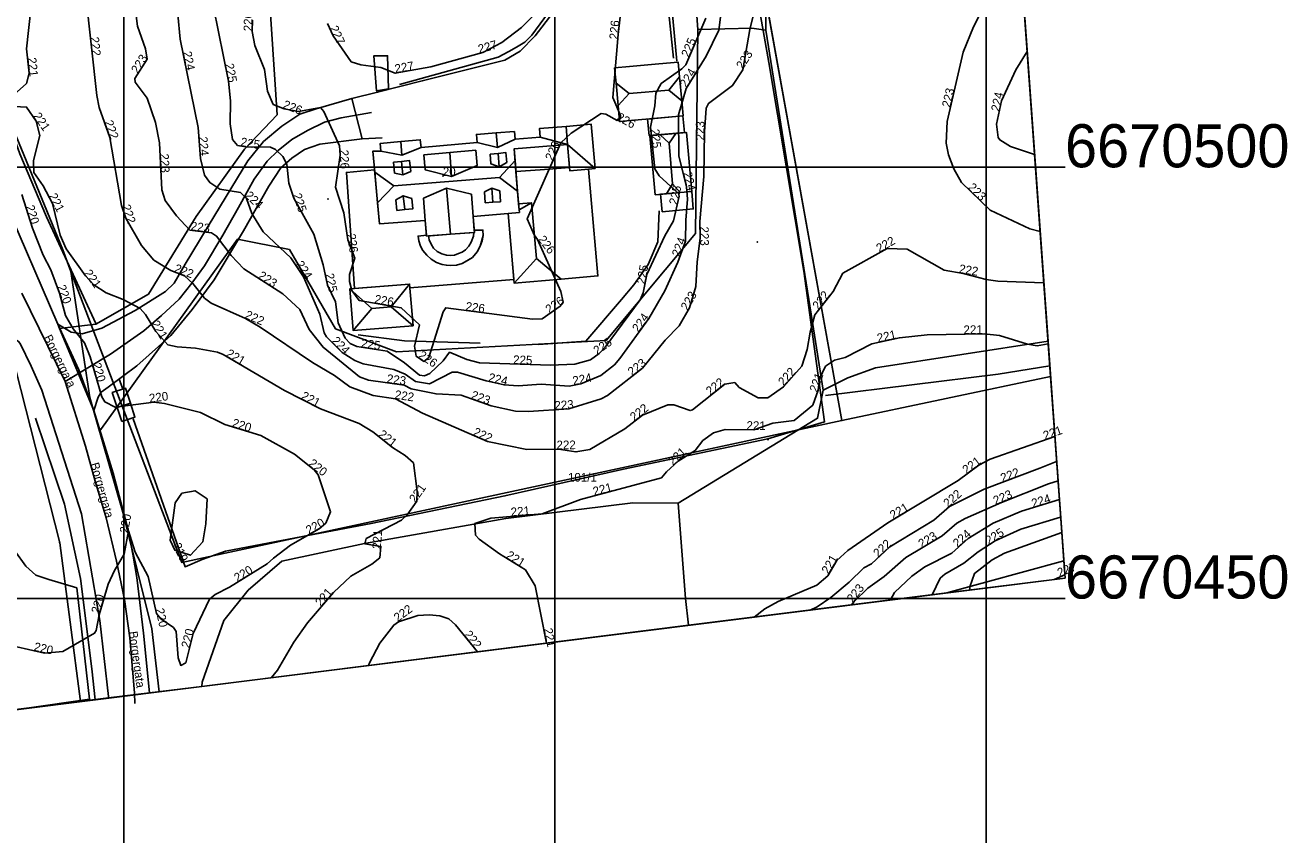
# Model space of a CAD drawing. Header units: inches. Extents: x 62 to 335, y 22 to 282.
# Tile 5 of 9: x 189 to 335, y 22 to 116. Entities that reach past the tile are written whole.
import ezdxf

# ---------------------------------------------------------------- set-up
doc = ezdxf.new("R2010")
doc.units = ezdxf.units.IN
doc.header["$MEASUREMENT"] = 0
for name, color, linetype in [('Adressetekst', 10, 'Continuous'), ('AnnenBygning', 10, 'Continuous'), ('AnnetGjerde', 10, 'Continuous'), ('AnnetVegarealAvgrensning', 10, 'Continuous'), ('AR5Symbol', 10, 'Continuous'), ('ArealressursFlate', 10, 'Continuous'), ('ArealressursGrense', 10, 'Continuous'), ('Bestillingspolygon', 10, 'Continuous'), ('Bygning', 10, 'Continuous'), ('Bygningslinje', 10, 'Continuous'), ('Eiendomsgrense', 10, 'Continuous'), ('Flaggstang', 10, 'Continuous'), ('Forsenkningskurve', 10, 'Continuous'), ('FrittståendeTrapp', 10, 'Continuous'), ('FrittståendeTrappKant', 10, 'Continuous'), ('GatenavnTekst', 10, 'Continuous'), ('GnrBnrTekst', 10, 'Continuous'), ('Hekk', 10, 'Continuous'), ('Hjelpelinje', 10, 'Continuous'), ('HoydeTekst', 10, 'Continuous'), ('Høydekurve', 10, 'Continuous'), ('KantUtsnitt', 10, 'Continuous'), ('Mast', 10, 'Continuous'), ('MurLoddrett', 10, 'Continuous'), ('Mønelinje', 10, 'Continuous'), ('Rutenett', 10, 'Continuous'), ('Rutenett_text', 10, 'Continuous'), ('Takkant', 10, 'Continuous'), ('Taksprang', 10, 'Continuous'), ('TaksprangBunn', 10, 'Continuous'), ('Teig', 10, 'Continuous'), ('Teiggrensepunkt', 10, 'Continuous'), ('TrappBygg', 10, 'Continuous'), ('Veg', 10, 'Continuous'), ('Vegadresse', 10, 'Continuous'), ('Vegdekkekant', 10, 'Continuous'), ('VegkantAvkjørsel', 10, 'Continuous'), ('VegkantFiktiv', 10, 'Continuous'), ('VegSenterlinje', 10, 'Continuous'), ('Veranda', 10, 'Continuous')]:
    doc.layers.add(name, color=color, linetype=linetype)

msp = doc.modelspace()

# ---------------------------------------------------------------- linework, layer by layer
at = {"layer": 'AnnenBygning'}
msp.add_polyline3d([(199.77, 70.52, 221.35), (199.24, 72.14, 222.3), (198.67, 73.88, 221.35), (200.21, 74.38, 221.35), (200.78, 72.64, 222.3), (201.3, 71.03, 221.35)], close=True, dxfattribs=at)
at = {"layer": 'AnnetGjerde'}
msp.add_line((264.13, 112.32, 226.89), (262.87, 125.64, 226.8), dxfattribs=at)
for points in [[(196.75, 81.91, 221.35), (191.05, 94.25, 221.39), (187.95, 101.57, 221.2), (186.23, 106.48, 221.14), (184.41, 117.04, 220.85), (184.28, 120.29, 220.75), (183.14, 128.68, 220.21), (183.15, 135.63, 219.7), (183.82, 141.69, 219.33), (184.1, 144.42, 219.1), (184.67, 147.69, 218.71), (189.72, 167.52, 217.63), (190.98, 171.97, 216.26), (199.56, 173.81, 216.26), (236.57, 181.59, 216.68), (262.34, 186.96, 217.46)], [(274.7, 68.53, 225.68), (281.26, 70.48, 225.68), (278.86, 87.97, 226.58), (274.81, 112.17, 226.53), (273.41, 120.02, 226.51)], [(262.09, 94.94, 226.44), (261.94, 91.37, 226.44), (260.79, 88.74, 226.28), (259.13, 86.37, 226.28), (257.7, 84.66, 226.28), (253.57, 79.86, 226.44), (248.09, 79.47, 226.35)], [(241.33, 79.61, 226.51), (232.57, 79.87, 226.76), (227.18, 80.57, 226.78)], [(281.36, 73.55, 221.68), (301.37, 76.01, 221.58), (307.37, 76.97, 221.56)], [(199.5, 75.35, 221.12), (199.63, 75.03, 221.07), (199.88, 74.33, 221.03)], [(201.1, 70.84, 220.84), (207.12, 53.68, 219.9), (209.1, 54.53, 220.17), (211.8, 55.48, 220.07), (216.04, 56.29, 220.12), (228.68, 58.69, 221.48), (244.19, 61.9, 222.31), (257.95, 65, 222.08), (274.7, 68.53, 221.58)]]:
    msp.add_polyline3d(points, dxfattribs=at)
at = {"layer": 'AnnetVegarealAvgrensning'}
msp.add_line((227.63, 103.3, 225.87), (229.97, 103.43, 226.07), dxfattribs=at)
for points in [[(226.45, 107.96, 226.26), (229.44, 108.7, 226.28), (234.62, 110.01, 226.33), (244.19, 112.44, 226.41), (245.98, 113.45, 226.29), (247.7, 115.23, 226.17), (253.47, 122.78, 226.12), (255.8, 125.38, 226.07), (257.29, 126.35, 225.97), (262.3, 126.4, 225.83), (263.74, 112.66, 225.62)], [(188.5, 37.24, 219.91), (196.04, 38.33, 219.98), (194.55, 51.23, 219.54), (191.3, 52.2, 219.52), (189.79, 52.71, 219.52), (188.64, 53.74, 219.52), (187.37, 55.52, 219.52), (185.56, 58.93, 219.52), (182.52, 66.58, 219.52), (181.95, 68.76, 219.42), (181.56, 70.65, 219.36), (181.32, 72.21, 219.35), (181.21, 74.45, 219.35), (180.94, 78.22, 219.36)]]:
    msp.add_polyline3d(points, dxfattribs=at)
at = {"layer": 'AR5Symbol'}
msp.add_point((273.45, 91.35), dxfattribs=at)
at = {"layer": 'ArealressursFlate'}
for points in [[(293.02, 276.54, 0), (307.17, 79.85, 0), (287.16, 76.74, 0), (283.96, 75.58, 0), (281.11, 74.17, 0), (279.87, 81.99, 0), (274.44, 115.9, 0), (274.33, 130.4, 0), (275.65, 158.53, 0), (276.67, 162.76, 0), (282.35, 169.91, 0)], [(282.35, 169.91, 0), (276.67, 162.76, 0), (275.65, 158.53, 0), (274.33, 130.4, 0), (274.44, 115.9, 0), (272.83, 116.15, 0), (266.57, 115.99, 0), (265.2, 134.83, 0), (263.05, 138.09, 0), (245.48, 138.45, 0), (238.68, 137.86, 0), (233.79, 135.46, 0), (232.85, 133.46, 0), (219.62, 127.5, 0), (216.77, 121.3, 0), (217.79, 106.1, 0), (213.99, 102.1, 0), (208.41, 94.3, 0), (202.86, 85.28, 0), (196.76, 81.81, 0), (192.56, 81.3, 0), (192.35, 81.8, 0), (186.06, 96.42, 0)], [(186.06, 96.42, 0), (192.35, 81.8, 0), (192.56, 81.3, 0), (196.52, 71.79, 0), (197.24, 69.46, 0), (198.77, 64.52, 0), (200.52, 57.96, 0), (201.05, 55.15, 0), (201.52, 52.46, 0), (202.28, 45.98, 0), (202.98, 39.06, 0), (198.25, 38.47, 0), (198.24, 38.64, 0), (197.24, 47.46, 0), (195.11, 59.83, 0), (190.51, 74.16, 0), (189.25, 76.96, 0), (187.98, 79.57, 0)]]:
    msp.add_polyline3d(points, dxfattribs=at)
for points in [[(232.85, 133.46, 0), (233.79, 135.46, 0), (238.68, 137.86, 0), (245.48, 138.45, 0), (263.05, 138.09, 0), (265.2, 134.83, 0), (266.57, 115.99, 0), (266.31, 92.33, 0), (255.92, 79.93, 0), (231.61, 78.59, 0), (224.57, 81.27, 0), (219.21, 90.48, 0), (213.17, 91.66, 0), (197.24, 69.46, 0), (196.52, 71.79, 0), (192.56, 81.3, 0), (196.76, 81.81, 0), (202.86, 85.28, 0), (208.41, 94.3, 0), (213.99, 102.1, 0), (217.79, 106.1, 0), (216.77, 121.3, 0), (219.62, 127.5, 0)], [(202.98, 39.06, 0), (202.28, 45.98, 0), (201.52, 52.46, 0), (201.05, 55.15, 0), (200.52, 57.96, 0), (198.77, 64.52, 0), (197.24, 69.46, 0), (213.17, 91.66, 0), (219.21, 90.48, 0), (224.57, 81.27, 0), (231.61, 78.59, 0), (255.92, 79.93, 0), (266.31, 92.33, 0), (266.57, 115.99, 0), (272.83, 116.15, 0), (274.44, 115.9, 0), (279.87, 81.99, 0), (281.11, 74.17, 0), (280.46, 70.91, 0), (264.28, 61.05, 0), (259.02, 61.09, 0), (244.31, 59.27, 0), (227.91, 56.4, 0), (218.34, 54.34, 0), (214.43, 50.97, 0), (211.62, 47.45, 0), (209.08, 40.3, 0), (209.05, 39.82, 0)], [(166.62, 71.25, 0), (169.05, 72.42, 0), (177.52, 76.65, 0), (180.94, 78.22, 0), (182.75, 79.23, 0), (184.17, 79.73, 0), (185.18, 79.97, 0), (186.6, 80.09, 0), (187.33, 80.02, 0), (187.75, 79.83, 0), (187.98, 79.57, 0), (189.25, 76.96, 0), (190.51, 74.16, 0), (195.11, 59.83, 0), (197.24, 47.46, 0), (198.24, 38.64, 0), (198.25, 38.47, 0), (137.66, 30.87, 0), (153.5, 44.84, 0), (168.1, 63.13, 0), (169.4, 66.62, 0)], [(264.28, 61.05, 0), (280.46, 70.91, 0), (281.11, 74.17, 0), (283.96, 75.58, 0), (287.16, 76.74, 0), (307.17, 79.85, 0), (309, 54.36, 0), (295.42, 50.66, 0), (265.49, 46.9, 0), (265.12, 49.99, 0)], [(265.49, 46.9, 0), (209.05, 39.82, 0), (209.08, 40.3, 0), (211.62, 47.45, 0), (214.43, 50.97, 0), (218.34, 54.34, 0), (227.91, 56.4, 0), (244.31, 59.27, 0), (259.02, 61.09, 0), (264.28, 61.05, 0), (265.12, 49.99, 0)], [(295.42, 50.66, 0), (309, 54.36, 0), (309.14, 52.38, 0)]]:
    msp.add_polyline3d(points, close=True, dxfattribs=at)
at = {"layer": 'ArealressursGrense'}
for p, q in [((192.35, 81.8), (192.56, 81.3)), ((192.56, 81.3), (196.52, 71.79)), ((197.24, 69.46), (196.52, 71.79)), ((295.42, 50.66), (309, 54.36)), ((295.42, 50.66), (309, 54.36))]:
    msp.add_line(p, q, dxfattribs=at)
for points in [[(274.44, 115.9, 0), (274.33, 130.4, 0), (275.65, 158.53, 0), (276.67, 162.76, 0), (282.35, 169.91, 0), (288.04, 179.68, 0), (294.31, 195.13, 0), (296.2, 204.75, 0), (295.62, 212.77, 0), (294.94, 216.65, 0), (291.83, 225.16, 0), (288.62, 230.41, 0), (286.43, 231.73, 0), (283.37, 230.71, 0), (280.31, 228.52, 0), (271.71, 227.5, 0), (265.29, 229.39, 0), (260.54, 232.69, 0)], [(186.84, 171.43, 0), (185.44, 166.04, 0), (182.27, 154.21, 0), (180.42, 145, 0), (179.5, 138.75, 0), (179.15, 135.23, 0), (178.8, 131.06, 0), (178.73, 126.91, 0), (179.03, 123.26, 0), (179.46, 119.6, 0), (180.16, 115.45, 0), (180.6, 113, 0), (181.32, 110.31, 0), (186.06, 96.42, 0), (192.35, 81.8, 0)], [(232.85, 133.46, 0), (233.79, 135.46, 0), (238.68, 137.86, 0), (245.48, 138.45, 0), (263.05, 138.09, 0), (265.2, 134.83, 0), (266.57, 115.99, 0)], [(232.85, 133.46, 0), (219.62, 127.5, 0), (216.77, 121.3, 0), (217.79, 106.1, 0)], [(197.24, 69.46, 0), (213.17, 91.66, 0), (219.21, 90.48, 0), (224.57, 81.27, 0), (231.61, 78.59, 0), (255.92, 79.93, 0), (266.31, 92.33, 0), (266.57, 115.99, 0)], [(266.57, 115.99, 0), (272.83, 116.15, 0), (274.44, 115.9, 0)], [(281.11, 74.17, 0), (279.87, 81.99, 0), (274.44, 115.9, 0)], [(192.56, 81.3, 0), (196.76, 81.81, 0), (202.86, 85.28, 0), (208.41, 94.3, 0), (213.99, 102.1, 0), (217.79, 106.1, 0)], [(198.25, 38.47, 0), (198.24, 38.64, 0), (197.24, 47.46, 0), (195.11, 59.83, 0), (190.51, 74.16, 0), (189.25, 76.96, 0), (187.98, 79.57, 0), (187.75, 79.83, 0), (187.33, 80.02, 0)], [(198.25, 38.47, 0), (198.24, 38.64, 0), (197.24, 47.46, 0), (195.11, 59.83, 0), (190.51, 74.16, 0), (189.25, 76.96, 0), (187.98, 79.57, 0), (187.75, 79.83, 0), (187.33, 80.02, 0)], [(307.17, 79.85, 0), (287.16, 76.74, 0), (283.96, 75.58, 0), (281.11, 74.17, 0)], [(307.17, 79.85, 0), (287.16, 76.74, 0), (283.96, 75.58, 0), (281.11, 74.17, 0)], [(264.28, 61.05, 0), (280.46, 70.91, 0), (281.11, 74.17, 0)], [(202.98, 39.06, 0), (202.28, 45.98, 0), (201.52, 52.46, 0), (201.05, 55.15, 0), (200.52, 57.96, 0), (198.77, 64.52, 0), (197.24, 69.46, 0)], [(202.98, 39.06, 0), (202.28, 45.98, 0), (201.52, 52.46, 0), (201.05, 55.15, 0), (200.52, 57.96, 0), (198.77, 64.52, 0), (197.24, 69.46, 0)], [(244.31, 59.27, 0), (259.02, 61.09, 0), (264.28, 61.05, 0)], [(264.28, 61.05, 0), (265.12, 49.99, 0), (265.49, 46.9, 0)], [(209.05, 39.82, 0), (209.08, 40.3, 0), (211.62, 47.45, 0), (214.43, 50.97, 0), (218.34, 54.34, 0), (227.91, 56.4, 0), (244.31, 59.27, 0)], [(209.05, 39.82, 0), (209.08, 40.3, 0), (211.62, 47.45, 0), (214.43, 50.97, 0), (218.34, 54.34, 0), (227.91, 56.4, 0), (244.31, 59.27, 0)]]:
    msp.add_polyline3d(points, dxfattribs=at)
at = {"layer": 'Bestillingspolygon'}
msp.add_polyline3d([(63.36, 240.04, 0), (64.55, 21.69, 0), (309.14, 52.38, 0), (293.02, 276.54, 0)], close=True, dxfattribs=at)
at = {"layer": 'Bygning'}
for points in [[(258.66, 111.68, 228.01), (262.05, 111.98, 227.99), (264.3, 112.18, 227.98), (264.45, 110.48, 229.82), (264.7, 107.72, 229.95), (264.85, 105.97, 227.98), (257.48, 105.31, 228.02), (257.31, 107.15, 229.95), (257.08, 109.77, 229.79), (256.92, 111.52, 228.02)], [(253.9, 99.8, 228.08), (254.98, 87.4, 228.04), (250.73, 87.03, 229.18), (245.28, 86.55, 229.01), (244.58, 94.66, 229), (240.53, 94.31, 229.82), (240.67, 92.46, 231.96), (237.87, 92.23, 232.84), (235.11, 92.02, 231.96), (234.96, 93.82, 231.95), (229.67, 93.44, 229.76), (229.41, 95.89, 229.76), (229.1, 99.44, 229.76), (228.89, 101.89, 229.76), (229.82, 101.89, 229.76), (229.74, 102.77, 229.76), (232.11, 103, 230.64), (234.38, 103.19, 229.76), (234.49, 102.3, 229.76), (240.98, 102.87, 229.76), (240.9, 103.82, 229.76), (243.18, 103.98, 229.76), (245.29, 104.15, 229.76), (245.4, 103.25, 229.76), (248.28, 103.5, 229.76), (248.2, 104.5, 229.76), (251.28, 104.72, 229.76), (254.2, 104.99, 229.76), (254.65, 99.87, 229.76)], [(261.61, 96.82, 227.67), (260.99, 103.66, 227.67), (262.2, 103.77, 228.76), (264.03, 103.93, 228.72), (265.24, 104.04, 227.67), (265.86, 97.2, 227.67), (264.52, 97.08, 228.75), (262.94, 96.94, 228.74)], [(233.54, 81.64, 228.5), (226.6, 81.08, 228.58), (226.21, 85.91, 228.59), (233.15, 86.46, 228.5)]]:
    msp.add_polyline3d(points, close=True, dxfattribs=at)
at = {"layer": 'Bygningslinje'}
for points in [[(264.7, 107.72, 229.95), (263.22, 108.96, 230.96), (264.45, 110.48, 229.82)], [(257.31, 107.15, 229.95), (258.6, 108.55, 231.05), (257.08, 109.77, 229.79)], [(245.4, 103.25, 229.76), (243.33, 102.3, 230.42), (240.98, 102.87, 229.76)], [(248.28, 103.5, 229.76), (251.45, 102.66, 230.66), (254.65, 99.87, 229.76)], [(262.2, 103.77, 228.76), (263.25, 102.8, 229.24), (264.03, 103.93, 228.72)], [(234.49, 102.3, 229.76), (232.26, 101.4, 230.4), (229.82, 101.89, 229.76)], [(234.8, 101.45, 232.27), (237.81, 101.71, 233.04), (240.81, 101.97, 232.27), (240.96, 100.21, 232.27), (238.02, 98.92, 233.04), (234.95, 99.7, 232.27), (234.8, 101.45, 232.27)], [(242.47, 101.53, 232.09), (243.4, 101.62, 232.23), (244.32, 101.7, 232.08), (244.43, 100.56, 232.01), (243.52, 100.07, 232.38), (242.58, 100.39, 232.02), (242.47, 101.53, 232.09)], [(231.29, 100.59, 231.97), (232.21, 100.69, 232.34), (233.14, 100.78, 231.97), (233.27, 99.53, 231.98), (232.35, 99.13, 232.37), (231.41, 99.34, 231.98), (231.29, 100.59, 231.97)], [(245.67, 97.23, 231.97), (243.58, 98.81, 233.55), (245.37, 100.78, 232.01)], [(229.41, 95.89, 232.08), (231.3, 97.84, 233.57), (229.1, 99.44, 232.08)], [(240.32, 96.88, 231.95), (237.43, 97.58, 232.84), (234.75, 96.43, 231.94)], [(241.9, 95.89, 232.04), (242.79, 95.95, 232.32), (243.68, 96.01, 231.98), (243.6, 97.27, 231.98), (242.66, 97.58, 232.33), (241.81, 97.15, 232.03), (241.9, 95.89, 232.04)], [(262.94, 96.94, 228.74), (263.62, 98.08, 229.24), (264.52, 97.08, 228.75)], [(231.66, 95.01, 231.96), (232.58, 95.09, 232.29), (233.5, 95.17, 231.96), (233.4, 96.38, 231.96), (232.41, 96.7, 232.39), (231.56, 96.22, 231.96), (231.66, 95.01, 231.96)], [(245.79, 95.76, 230.26), (247.26, 95.89, 229.96), (245.85, 95.06, 229.73)], [(245.28, 86.55, 229.01), (247.86, 89.43, 230.02), (250.73, 87.03, 229.18)], [(226.6, 81.08, 228.58), (228.76, 83.64, 229.35), (226.21, 85.91, 228.59)], [(233.54, 81.64, 228.5), (231, 83.82, 229.35), (233.15, 86.46, 228.5)]]:
    msp.add_polyline3d(points, dxfattribs=at)
at = {"layer": 'Eiendomsgrense'}
for p, q in [((283.28, 70.66), (262.23, 187.12)), ((187.51, 103.63), (192.92, 90.43)), ((192.92, 90.43), (193.88, 87.92)), ((193.88, 87.92), (206.75, 54.19)), ((192.57, 56.47), (186.36, 80.93)), ((307.46, 75.74), (283.28, 70.66)), ((307.46, 75.74), (283.28, 70.66)), ((206.75, 54.19), (283.28, 70.66)), ((195, 38.06), (192.57, 56.47)), ((195, 38.06), (192.57, 56.47))]:
    msp.add_line(p, q, dxfattribs=at)
at = {"layer": 'Flaggstang'}
msp.add_point((223.67, 96.32, 237.83), dxfattribs=at)
at = {"layer": 'Forsenkningskurve'}
msp.add_polyline3d([(209.68, 61.56, 219), (208.27, 62.49, 219), (206.74, 62.23, 219), (205.98, 61.11, 219), (205.38, 56.77, 219), (205.93, 55.61, 219), (207.73, 55.03, 219), (209.17, 56.59, 219), (209.53, 58.68, 219), (209.68, 61.56, 219)], dxfattribs=at)
at = {"layer": 'FrittståendeTrapp'}
for points in [[(230.68, 109.1, 226.17), (229.31, 108.86, 226.18), (228.98, 112.91, 227.16), (230.6, 112.93, 227.19)], [(264.83, 105.97, 223.8), (265.01, 104.05, 223.8), (260.91, 103.69, 225.28), (260.74, 105.6, 225.28)]]:
    msp.add_polyline3d(points, close=True, dxfattribs=at)
at = {"layer": 'FrittståendeTrappKant'}
for points in [[(230.68, 109.1, 226.17), (229.31, 108.86, 226.18), (228.98, 112.91, 227.16), (230.6, 112.93, 227.19), (230.68, 109.1, 226.17)], [(264.83, 105.97, 223.8), (265.01, 104.05, 223.8), (260.91, 103.69, 225.28), (260.74, 105.6, 225.28), (264.83, 105.97, 223.8)]]:
    msp.add_polyline3d(points, dxfattribs=at)
at = {"layer": 'Hekk'}
msp.add_line((192.13, 37.7, 222.01), (194.45, 38.05, 222.09), dxfattribs=at)
msp.add_polyline3d([(196.7, 38.27, 221.85), (196.3, 41.86, 221.66), (194.99, 52.31, 221.19), (193.12, 60.94, 221.14), (189.75, 70.91, 221.14)], dxfattribs=at)
at = {"layer": 'Hjelpelinje'}
msp.add_polyline3d([(193.88, 87.92, 0), (196.06, 73.3, 0), (199.91, 60, 0), (203.26, 46.49, 0), (204.12, 39.2, 0)], dxfattribs=at)
at = {"layer": 'Høydekurve'}
for p, q in [((307.88, 52.22, 227), (309.12, 52.74, 227)), ((284.37, 49.27, 223), (284.68, 49.66, 223))]:
    msp.add_line(p, q, dxfattribs=at)
for points in [[(306.25, 92.55, 223), (305.07, 92.85, 223), (300.45, 95.02, 223), (297.13, 98.25, 223), (296.23, 99.82, 223), (295.63, 101.44, 223), (295.35, 102.81, 223), (295.46, 105.32, 223), (297.33, 113.35, 223), (298.51, 116.28, 223), (300.11, 119.43, 223), (301.56, 121.73, 223), (303.01, 123.55, 223), (303.95, 124.54, 223)], [(186.56, 107.78, 221), (188.72, 109.72, 221), (189.05, 110.93, 221), (188.73, 113.74, 221), (189.24, 118.34, 221), (189.21, 119.05, 221), (188.48, 121.99, 221)], [(258.06, 121.95, 226), (257.34, 115.4, 226), (256.71, 108.09, 226), (257.61, 106.02, 226), (257.6, 105.65, 226), (257.21, 105.43, 226), (255.88, 106.16, 226), (255.36, 106.23, 226), (251.88, 103.97, 226), (250.68, 102.85, 226), (246.76, 94.01, 226), (247.57, 92.16, 226), (247.98, 91.62, 226), (250.68, 85.61, 226), (250.95, 84.35, 226), (250.62, 83.9, 226), (248.52, 82.42, 226), (247.4, 82.39, 226), (237.33, 83.71, 226), (237.04, 83.24, 226), (235.39, 77.95, 226), (234.8, 77.5, 226), (233.92, 78.09, 226), (233.7, 79.26, 226), (234.28, 81.74, 226), (232.17, 83.71, 226), (227.28, 84.56, 226), (226.43, 85.71, 226), (226.18, 86.77, 226), (226.19, 87.57, 226), (226.8, 89.46, 226), (225.97, 91.58, 226), (225.51, 94.72, 226), (224.57, 97.68, 226), (225.08, 101.39, 226), (225.03, 102.51, 226), (223.19, 106.46, 226), (222.82, 106.95, 226), (220.27, 106.49, 226), (218.61, 106.8, 226), (217.33, 107.29, 226), (216.68, 108.81, 226), (216.33, 111.36, 226), (215.18, 114.12, 226), (214.9, 115.75, 226), (214.92, 117.05, 226)], [(267.49, 117.29, 225), (265.17, 111.9, 225), (264.7, 111.41, 225), (262.3, 109.71, 225), (261.7, 108.58, 225), (261.57, 107.11, 225), (261.07, 104.66, 225), (261.59, 99.83, 225), (262.07, 99.01, 225), (264.34, 96.95, 225), (264.41, 96.64, 225), (263.75, 93.78, 225), (262.72, 92.06, 225), (260.64, 87.58, 225), (260.24, 85.44, 225), (259.89, 84.65, 225), (255.81, 79.15, 225), (255.14, 78.4, 225), (254.11, 77.68, 225), (252.31, 77.17, 225), (249.49, 77.07, 225), (241.24, 77.32, 225), (239.78, 77.7, 225), (237.78, 78.56, 225), (237.02, 77.58, 225), (235.48, 76.11, 225), (234.86, 75.81, 225), (234.28, 75.9, 225), (232.57, 77.33, 225), (230.54, 78.69, 225), (227.03, 79.22, 225), (226.26, 79.58, 225), (225.67, 80.19, 225), (224.87, 81.96, 225), (224.55, 84.4, 225), (223.62, 86.35, 225), (223.11, 88.7, 225), (222.05, 92.26, 225), (219.72, 96.43, 225), (219.14, 98.15, 225), (218.89, 100.38, 225), (218.46, 101.25, 225), (217.61, 102.05, 225), (217.01, 102.32, 225), (214.17, 102.37, 225), (213.19, 102.54, 225), (212.6, 103.24, 225), (212.35, 105.04, 225), (212.37, 107.72, 225), (212.13, 110, 225), (209.84, 121.46, 225)], [(306.68, 86.61, 222), (301.36, 86.81, 222), (300.01, 87, 222), (297.34, 87.69, 222), (295.11, 88.06, 222), (290.82, 90.51, 222), (288.5, 90.59, 222), (283.36, 87.71, 222), (282.25, 85.61, 222), (280.14, 82.89, 222), (279.59, 80.9, 222), (279.25, 78.86, 222), (278.64, 76.95, 222), (276.49, 74.56, 222), (274.7, 73.26, 222), (273.56, 73.29, 222), (271.36, 74.48, 222), (270.85, 75.05, 222), (269.69, 74.86, 222), (265.95, 71.89, 222), (265.66, 71.79, 222), (263.77, 72.48, 222), (263.08, 72.47, 222), (260.14, 71.27, 222), (258.09, 69.67, 222), (254.06, 67.28, 222), (252.43, 67, 222), (250.41, 67.31, 222), (246.72, 67.29, 222), (242.16, 68.21, 222), (234.65, 71.5, 222), (231.5, 73.16, 222), (228.93, 73.55, 222), (226.21, 74.55, 222), (224.45, 75.88, 222), (221.88, 77.37, 222), (215.8, 81.45, 222), (214.1, 82.49, 222), (210.15, 84.23, 222), (209.38, 84.81, 222), (208, 86.51, 222), (207.04, 87.43, 222), (205.44, 88.02, 222), (203.47, 89.25, 222), (202.05, 90.92, 222), (200.24, 94.1, 222), (199.75, 95.56, 222), (198.4, 103.45, 222), (197.13, 106.95, 222), (196.87, 108.31, 222), (195.59, 119.94, 222)], [(273.51, 119.77, 223), (272.6, 115.98, 223), (271.78, 111.3, 223), (270.6, 109.48, 223), (267.82, 107.41, 223), (267.53, 106.86, 223), (267.32, 104.1, 223), (267.25, 98.95, 223), (266.81, 93.7, 223), (266.84, 91.78, 223), (266.49, 89.05, 223), (266.34, 86.2, 223), (265.6, 83.71, 223), (264.39, 81.64, 223), (262.78, 79.96, 223), (260.13, 76.7, 223), (256.09, 73.55, 223), (255.37, 73.14, 223), (251.59, 71.99, 223), (246.94, 71.68, 223), (245.42, 71.74, 223), (242.61, 72.34, 223), (239.13, 73.57, 223), (236.22, 73.72, 223), (233.31, 74.33, 223), (232.5, 74.76, 223), (228.39, 75.31, 223), (227.35, 75.7, 223), (223.11, 79.13, 223), (221.5, 81.18, 223), (220.43, 83.53, 223), (218.45, 85.32, 223), (213.94, 88.22, 223), (212.45, 89.76, 223), (210.77, 92.02, 223), (210.18, 92.4, 223), (207.68, 92.73, 223), (206.12, 94.37, 223), (204.8, 96.14, 223), (204.43, 97.38, 223), (204.15, 102.83, 223), (203.7, 105.18, 223), (202.7, 108, 223), (201.32, 109.87, 223), (201.3, 110.29, 223), (202.72, 112.55, 223), (202.52, 113.74, 223), (201.6, 116.37, 223), (201.29, 118.75, 223)], [(269.37, 118.96, 224), (268.99, 115.91, 224), (267.55, 112.87, 224), (265.2, 109.13, 224), (264.31, 106.07, 224), (264.38, 101.32, 224), (265.27, 97.73, 224), (265.38, 96.3, 224), (265.16, 93.88, 224), (265.14, 91.42, 224), (264.24, 89.01, 224), (262.75, 85.68, 224), (260.87, 82.48, 224), (257.52, 77.84, 224), (256.89, 77.1, 224), (255.3, 75.87, 224), (253, 74.91, 224), (251.63, 74.64, 224), (248.4, 74.85, 224), (245.72, 74.68, 224), (244.1, 74.77, 224), (242.03, 75.23, 224), (238.7, 76.26, 224), (238.08, 76.26, 224), (235.45, 74.9, 224), (233.82, 75.16, 224), (232.64, 76, 224), (231.33, 76.56, 224), (227.76, 77.2, 224), (226.81, 77.6, 224), (225.32, 78.53, 224), (223.5, 80.33, 224), (223.24, 80.81, 224), (222.72, 82.97, 224), (220.85, 87.32, 224), (219.37, 89.52, 224), (216.15, 92.53, 224), (214.86, 94.63, 224), (214.22, 96.4, 224), (213.52, 97.07, 224), (211.15, 97.46, 224), (209.98, 98.23, 224), (209.38, 99.1, 224), (208.89, 101.03, 224), (208.62, 104.6, 224), (206.56, 114.86, 224), (206.28, 117.71, 224)], [(248.11, 118.22, 227), (246.11, 116.22, 227), (243.85, 114.48, 227), (241.62, 113.31, 227), (235.62, 111.65, 227), (231.48, 110.91, 227), (229.82, 111.58, 227), (227.48, 111.88, 227), (226.38, 112.23, 227), (224.27, 115.26, 227), (223.62, 116.68, 227)], [(305.61, 101.49, 224), (302.81, 102.4, 224), (301.57, 103.17, 224), (301.4, 103.44, 224), (301.21, 104.99, 224), (301.79, 107.69, 224), (303.45, 111.31, 224), (304.75, 113.41, 224)], [(217.12, 40.83, 221), (217.82, 41.71, 221), (219.71, 44.93, 221), (221.3, 47.18, 221), (224.32, 50.72, 221), (226.32, 52.58, 221), (228.78, 54, 221), (229.71, 54.74, 221), (229.82, 56.04, 221), (227.97, 56.33, 221), (228.1, 56.95, 221), (232.21, 59.09, 221), (232.85, 59.7, 221), (233.99, 61.28, 221), (234.01, 62.4, 221), (233.6, 65.73, 221), (232.62, 66.6, 221), (231.15, 67.53, 221), (228.87, 69.32, 221), (227.31, 70.3, 221), (222.81, 71.99, 221), (218.65, 74.14, 221), (211.54, 78.29, 221), (210.88, 78.56, 221), (208.33, 79.03, 221), (206.21, 79.17, 221), (205.13, 79.41, 221), (203.71, 80.95, 221), (202.51, 82.93, 221), (201.91, 83.62, 221), (199.95, 84.69, 221), (197.96, 85.45, 221), (196.53, 86.37, 221), (195.57, 87.41, 221), (193.31, 90.54, 221), (192.64, 92.14, 221), (191.72, 95.81, 221), (190.66, 97.86, 221), (189.57, 99.41, 221), (189.55, 100.8, 221), (190.26, 103.7, 221), (189.86, 105.34, 221), (188.74, 106.98, 221), (186.69, 107.08, 221)], [(185.75, 44.84, 220), (190.82, 43.68, 220), (192.95, 43.86, 220), (196.62, 45.98, 220), (196.8, 46.3, 220), (197.13, 48.12, 220), (198.19, 51.65, 220), (198.91, 53.27, 220), (200.03, 55.13, 220), (200.54, 57.85, 220), (201.31, 55.39, 220), (202.82, 52.54, 220), (203.78, 48.26, 220), (204.29, 47.65, 220), (205.75, 46.65, 220), (206.09, 46.18, 220), (206.32, 43.12, 220), (206.6, 42.25, 220), (207.19, 42.56, 220), (208.06, 45.93, 220), (209.96, 49.92, 220), (210.59, 50.48, 220), (212.28, 51.33, 220), (216.61, 54.01, 220), (217.35, 54.7, 220), (219.33, 56.19, 220), (222.64, 58.08, 220), (223.43, 58.76, 220), (223.99, 60.04, 220), (222.53, 64.35, 220), (222.09, 64.91, 220), (219.79, 66.75, 220), (215.91, 68.9, 220), (211.73, 70.18, 220), (208.91, 71.58, 220), (204.72, 72.61, 220), (203.48, 72.77, 220), (198.99, 72.18, 220), (197.79, 72.8, 220), (197.47, 73.38, 220), (196.11, 78.04, 220), (195.44, 79.66, 220), (194.12, 81.28, 220), (193.26, 82.83, 220), (192.55, 85.42, 220), (191.53, 88.13, 220), (190.65, 89.81, 220), (189.41, 92.94, 220), (188.19, 96.84, 220)], [(307.19, 79.52, 221), (305.92, 79.32, 221), (304.8, 79.49, 221), (301.53, 80.49, 221), (299.77, 80.7, 221), (293.14, 80.58, 221), (289.93, 80.24, 221), (286.73, 79.53, 221), (283.63, 77.96, 221), (282.41, 77.64, 221), (281.38, 76.93, 221), (280.69, 75.49, 221), (280.51, 74.16, 221), (279.9, 72.44, 221), (277.74, 70.65, 221), (275.25, 70.35, 221), (273.05, 69.56, 221), (269.74, 69.61, 221), (268.39, 69.23, 221), (267.14, 68.31, 221), (266.25, 67.17, 221), (264.28, 65.93, 221), (262.94, 64.69, 221), (262.34, 63.99, 221), (252.96, 61.48, 221), (248.51, 59.83, 221), (242.57, 59.33, 221), (240.72, 58.72, 221), (240.79, 57.35, 221), (241.22, 56.88, 221), (243.57, 55.19, 221), (246.57, 53.34, 221), (247.69, 51.49, 221), (249.03, 44.84, 221)], [(273.1, 47.86, 221), (274.33, 48.82, 221), (275.88, 49.65, 221), (280.36, 51.57, 221), (281.62, 52.63, 221), (282.67, 54.42, 221), (283.94, 55.59, 221), (288.6, 58.79, 221), (296.77, 63.69, 221), (299.16, 65.48, 221), (300.47, 66.15, 221), (307.96, 68.79, 221)], [(295.75, 60.67, 222), (299.77, 62.67, 222), (306.23, 65.11, 222), (308.17, 65.91, 222)], [(284.68, 49.66, 223), (286.26, 51.22, 223), (288.18, 52.55, 223), (290.69, 54.75, 223), (294.91, 57.28, 223), (296.58, 58.73, 223), (297.56, 59.3, 223), (301.76, 61.14, 223), (307.23, 63.3, 223), (308.33, 63.64, 223)], [(279.59, 48.67, 222), (280.41, 49.04, 222), (281.97, 50.12, 222), (284.12, 51.91, 222), (285.81, 53.56, 222), (286.72, 54.01, 222), (288.83, 55.99, 222), (293.92, 59.08, 222), (295.75, 60.67, 222)], [(288.92, 49.84, 224), (289.36, 50.7, 224), (291.37, 52.59, 224), (292.9, 53.67, 224), (296.02, 55.28, 224), (297.9, 56.96, 224), (300.81, 58.74, 224), (304.11, 60.12, 224), (308.49, 61.47, 224)], [(293.72, 50.44, 225), (294.65, 52.36, 225), (295.19, 52.83, 225), (297.42, 54.12, 225), (299.06, 55.4, 225), (301.05, 56.68, 225), (304, 58.05, 225), (308.63, 59.45, 225)], [(298.09, 50.99, 226), (298.12, 51.35, 226), (298.63, 52.92, 226), (300.69, 54.48, 226), (302.12, 55.26, 226), (308.76, 57.64, 226)], [(228.37, 42.24, 222), (228.48, 42.54, 222), (229.69, 44.81, 222), (231.3, 46.92, 222), (231.85, 47.32, 222), (234.1, 48.03, 222), (235.4, 48.13, 222), (236.65, 48, 222), (237.69, 47.65, 222)], [(237.69, 47.65, 222), (238.48, 46.95, 222), (241, 43.83, 222)]]:
    msp.add_polyline3d(points, dxfattribs=at)
at = {"layer": 'KantUtsnitt'}
for p, q in [((298.72, 197.35), (307.46, 75.74)), ((307.17, 79.85), (309, 54.36)), ((295.42, 50.66), (265.49, 46.9)), ((265.49, 46.9), (209.05, 39.82)), ((209.05, 39.82), (202.98, 39.06)), ((198.25, 38.47), (137.66, 30.87)), ((204.12, 39.2), (195, 38.06)), ((202.98, 39.06), (198.25, 38.47)), ((202.98, 39.06, 220.51), (198.25, 38.47, 220.37)), ((195, 38.06), (163.76, 34.14))]:
    msp.add_line(p, q, dxfattribs=at)
for points in [[(234.09, 267.17, 0), (293.02, 276.54, 0), (307.17, 79.85, 0)], [(307.46, 75.74, 0), (309.14, 52.38, 0), (204.12, 39.2, 0)], [(309, 54.36, 0), (309.14, 52.38, 0), (295.42, 50.66, 0)]]:
    msp.add_polyline3d(points, dxfattribs=at)
at = {"layer": 'Mast'}
msp.add_point((274.71, 68.42, 227.48), dxfattribs=at)
at = {"layer": 'MurLoddrett'}
msp.add_polyline3d([(231.98, 109.62, 226.76), (243.41, 112.79, 226.78), (244.65, 113.43, 226.78), (245.55, 113.94, 226.78), (246.51, 114.52, 226.79), (247.32, 115.31, 226.84), (253.54, 123.83, 226.8), (254.08, 124.62, 226.8), (254.98, 125.71, 226.8), (255.96, 126.62, 226.78), (257.31, 127.09, 226.57), (262.37, 127.13, 226.35)], dxfattribs=at)
at = {"layer": 'Mønelinje'}
for p, q in [((263.22, 108.96, 230.96), (258.6, 108.55, 231.05)), ((251.28, 104.72, 230.74), (251.45, 102.66, 230.66)), ((232.11, 103, 230.64), (232.26, 101.4, 230.4)), ((243.18, 103.98, 230.47), (243.33, 102.3, 230.42)), ((263.62, 98.08, 229.24), (263.25, 102.8, 229.24)), ((238.02, 98.92, 233.04), (237.81, 101.71, 233.04)), ((243.4, 101.62, 232.23), (243.52, 100.07, 232.38)), ((232.35, 99.13, 232.37), (232.21, 100.69, 232.34)), ((243.58, 98.81, 233.55), (231.3, 97.84, 233.57)), ((237.87, 92.23, 232.84), (237.43, 97.58, 232.84)), ((242.66, 97.58, 232.33), (242.79, 95.95, 232.32)), ((232.58, 95.09, 232.29), (232.41, 96.7, 232.39)), ((247.86, 89.43, 230.02), (247.26, 95.89, 229.96)), ((231, 83.82, 229.35), (228.76, 83.64, 229.35)), ((199.24, 72.14, 222.3), (200.78, 72.64, 222.3))]:
    msp.add_line(p, q, dxfattribs=at)
at = {"layer": 'Rutenett'}
for p, q in [((200, 276.54), (200, 21.69)), ((250, 276.54), (250, 21.69)), ((300, 276.54), (300, 21.69)), ((63.36, 100), (309.14, 100)), ((63.36, 50), (309.14, 50))]:
    msp.add_line(p, q, dxfattribs=at)
at = {"layer": 'Takkant'}
for p, q in [((258.66, 111.68, 228.01), (262.05, 111.98, 227.99)), ((244.58, 94.66, 229.83), (240.53, 94.31, 229.82))]:
    msp.add_line(p, q, dxfattribs=at)
for points in [[(258.66, 111.68, 228.01), (256.92, 111.52, 228.02), (257.08, 109.77, 229.79), (257.31, 107.15, 229.95), (257.48, 105.31, 228.02), (264.85, 105.97, 227.98), (264.7, 107.72, 229.95), (264.45, 110.48, 229.82), (264.3, 112.18, 227.98), (262.05, 111.98, 227.99)], [(253.9, 99.8, 229.76), (254.65, 99.87, 229.76), (254.2, 104.99, 229.76), (251.28, 104.72, 229.76), (248.2, 104.5, 229.76), (248.28, 103.5, 229.76), (245.4, 103.25, 229.76), (245.29, 104.15, 229.76), (243.18, 103.98, 229.76), (240.9, 103.82, 229.76), (240.98, 102.87, 229.76), (234.49, 102.3, 229.76), (234.38, 103.19, 229.76), (232.11, 103, 230.64), (229.74, 102.77, 229.76), (229.82, 101.89, 229.76), (228.89, 101.89, 229.76), (229.1, 99.44, 229.76), (229.41, 95.89, 229.76), (229.67, 93.44, 229.76), (234.96, 93.82, 229.76)], [(261.61, 96.82, 227.67), (260.99, 103.66, 227.67), (262.2, 103.77, 228.76), (264.03, 103.93, 228.72), (265.24, 104.04, 227.67), (265.86, 97.2, 227.67), (264.52, 97.08, 228.75), (262.94, 96.94, 228.74), (261.61, 96.82, 227.67)], [(253.9, 99.8, 228.08), (254.98, 87.4, 228.04), (250.73, 87.03, 229.18), (245.28, 86.55, 229.01), (244.58, 94.66, 229)], [(234.96, 93.82, 231.95), (235.11, 92.02, 231.96), (237.87, 92.23, 232.84), (240.67, 92.46, 231.96), (240.53, 94.31, 231.96)], [(233.54, 81.64, 228.5), (233.15, 86.46, 228.5), (226.21, 85.91, 228.59), (226.6, 81.08, 228.58), (233.54, 81.64, 228.5)], [(199.77, 70.52, 221.35), (199.24, 72.14, 222.3), (198.67, 73.88, 221.35), (200.21, 74.38, 221.35), (200.78, 72.64, 222.3), (201.3, 71.03, 221.35), (199.77, 70.52, 221.35)]]:
    msp.add_polyline3d(points, dxfattribs=at)
at = {"layer": 'Taksprang'}
for p, q in [((248.3, 99.72, 229.64), (251.68, 99.98, 229.64)), ((245.47, 99.51, 230.31), (248.3, 99.72, 229.64)), ((240.53, 94.31, 231.96), (240.32, 96.88, 231.95)), ((234.75, 96.43, 231.94), (234.96, 93.82, 231.95))]:
    msp.add_line(p, q, dxfattribs=at)
msp.add_polyline3d([(244.58, 94.66, 229.83), (245.88, 94.77, 229.83), (245.85, 95.06, 230.08), (245.67, 97.23, 231.97), (245.37, 100.78, 232.01), (245.25, 102.13, 230.89), (251.45, 102.66, 230.66), (251.71, 99.61, 229.89), (253.9, 99.8, 229.76)], dxfattribs=at)
at = {"layer": 'TaksprangBunn'}
for p, q in [((240.53, 94.31, 229.82), (240.32, 96.88, 231.95)), ((234.96, 93.82, 229.76), (234.75, 96.43, 231.94))]:
    msp.add_line(p, q, dxfattribs=at)
for points in [[(248.3, 99.72, 229.64), (245.47, 99.51, 229.66), (245.25, 102.13, 229.66), (251.45, 102.66, 229.66), (251.68, 99.98, 229.64)], [(248.3, 99.72, 229.64), (251.68, 99.98, 228.54), (251.71, 99.61, 228.54), (253.9, 99.8, 228.08)], [(244.58, 94.66, 229), (245.88, 94.77, 229.5), (245.85, 95.06, 229.72), (245.79, 95.76, 230.26), (245.47, 99.51, 230.31)]]:
    msp.add_polyline3d(points, dxfattribs=at)
at = {"layer": 'Teig'}
for points in [[(307.46, 75.74, 0), (283.28, 70.66, 0), (262.23, 187.12, 0), (268.1, 188.66, 0), (274.29, 190.39, 0), (298.72, 197.35, 0)], [(222.99, 149, 0), (219.42, 178.05, 0), (262.23, 187.12, 0), (283.28, 70.66, 0), (206.75, 54.19, 0), (193.88, 87.92, 0), (192.92, 90.43, 0), (187.51, 103.63, 0), (185.14, 112.32, 0), (184.89, 114.28, 0), (183.8, 125.77, 0), (183.11, 127.87, 0), (203.09, 128.57, 0)], [(204.12, 39.2, 0), (203.26, 46.49, 0), (199.91, 60, 0), (196.06, 73.3, 0), (193.88, 87.92, 0), (206.75, 54.19, 0), (283.28, 70.66, 0), (307.46, 75.74, 0), (309.14, 52.38, 0)], [(163.76, 34.14, 0), (161.42, 67.51, 0), (186.36, 80.93, 0), (192.57, 56.47, 0), (195, 38.06, 0)]]:
    msp.add_polyline3d(points, close=True, dxfattribs=at)
msp.add_polyline3d([(187.51, 103.63, 0), (192.92, 90.43, 0), (193.88, 87.92, 0), (196.06, 73.3, 0), (199.91, 60, 0), (203.26, 46.49, 0), (204.12, 39.2, 0), (195, 38.06, 0), (192.57, 56.47, 0), (186.36, 80.93, 0)], dxfattribs=at)
at = {"layer": 'Teiggrensepunkt'}
for p in [(192.92, 90.43), (193.88, 87.92), (283.28, 70.66), (192.57, 56.47), (206.75, 54.19)]:
    msp.add_point(p, dxfattribs=at)
at = {"layer": 'TrappBygg'}
for points in [[(240.65, 92.7, 226.71), (241.65, 92.73, 226.29), (241.68, 92.11, 226.29), (241.56, 91.49, 226.29), (241.34, 90.84, 226.29), (240.97, 90.19, 226.29), (240.42, 89.56, 226.29), (239.86, 89.18, 226.3), (239.24, 88.85, 226.3), (238.57, 88.67, 226.3), (237.94, 88.63, 226.3), (237.41, 88.65, 226.31), (236.91, 88.74, 226.32), (236.26, 88.98, 226.32), (235.66, 89.34, 226.32), (235.13, 89.8, 226.33), (234.69, 90.34, 226.35), (234.4, 90.87, 226.36), (234.21, 91.49, 226.38), (234.13, 92.03, 226.38), (235.1, 92.15, 226.86)], [(235.35, 92.04, 226.89), (235.41, 91.58, 226.89), (235.63, 91.09, 226.89), (235.92, 90.62, 226.89), (236.35, 90.24, 226.89), (236.87, 89.97, 226.89), (237.43, 89.81, 226.89), (237.91, 89.78, 226.89), (238.36, 89.83, 226.89), (238.83, 89.99, 226.89), (239.24, 90.15, 226.89), (239.61, 90.45, 226.89), (240, 90.85, 226.84), (240.3, 91.34, 226.79), (240.57, 92.02, 226.73), (240.58, 92.45, 226.73)], [(240.58, 92.45, 226.73), (240.67, 92.46, 226.72), (240.65, 92.7, 226.71)], [(235.35, 92.04, 226.89), (235.11, 92.02, 226.86), (235.1, 92.15, 226.86)]]:
    msp.add_polyline3d(points, dxfattribs=at)
at = {"layer": 'Veg'}
msp.add_polyline3d([(192.35, 81.8, 219.77), (193.9, 80.87, 220.02), (195.19, 80.69, 220.12), (197.46, 81.35, 220.28), (201.32, 83.4, 220.89), (204.84, 85.6, 221.47), (205.83, 86.57, 221.86), (207.14, 88.76, 222.19), (210.55, 94.45, 223.36), (214.39, 100.76, 224.54), (216.22, 102.99, 224.99), (218.32, 104.79, 225.47), (220.42, 106.17, 225.79), (222.3, 106.78, 226.03), (226.45, 107.96, 226.26), (227.63, 103.3, 225.87), (222.73, 102.69, 225.71), (220.94, 102.08, 225.46), (219.47, 101.06, 225.34), (218.22, 99.93, 225.23), (216.84, 97.81, 224.69), (213.9, 92.65, 223.58), (210.49, 86.96, 222.46), (207.95, 83.5, 221.87), (205.45, 80.51, 221.43), (201.52, 76.99, 220.62), (198.2, 74.52, 220.27), (197.38, 73.93, 220.24), (197.03, 73.36, 220.15), (196.52, 71.79, 219.76), (194.78, 76.52, 220.01)], close=True, dxfattribs=at)
msp.add_polyline3d([(186.06, 96.42, 218.92), (192.35, 81.8, 219.77), (194.78, 76.52, 220.01), (196.52, 71.79, 219.76), (198.77, 64.52, 219.68), (200.52, 57.96, 219.71), (201.05, 55.15, 219.74), (201.52, 52.46, 219.86), (202.28, 45.98, 220.17), (202.98, 39.06, 220.51), (198.25, 38.47, 220.37), (198.24, 38.64, 220.36), (197.24, 47.46, 220.04), (195.11, 59.83, 219.48), (190.51, 74.16, 219.41), (189.25, 76.96, 219.36), (187.98, 79.57, 219.38)], dxfattribs=at)
at = {"layer": 'Vegadresse'}
msp.add_point((237, 99), dxfattribs=at)
at = {"layer": 'Vegdekkekant'}
for points in [[(187.23, 172.96, 216.29), (185.44, 166.04, 216.46), (182.27, 154.21, 216.83), (180.42, 145, 216.98), (179.5, 138.75, 217.2), (179.15, 135.23, 217.36), (178.8, 131.06, 217.54), (178.73, 126.91, 217.73), (179.03, 123.26, 217.95), (179.46, 119.6, 218.01), (180.16, 115.45, 218.18), (180.6, 113, 218.23), (181.32, 110.31, 218.27), (186.06, 96.42, 218.92), (192.35, 81.8, 219.77)], [(192.35, 81.8, 219.77), (193.9, 80.87, 220.02), (195.19, 80.69, 220.12), (197.46, 81.35, 220.28), (201.32, 83.4, 220.89), (204.84, 85.6, 221.47), (205.83, 86.57, 221.86), (207.14, 88.76, 222.19), (210.55, 94.45, 223.36), (214.39, 100.76, 224.54), (216.22, 102.99, 224.99), (218.32, 104.79, 225.47), (220.42, 106.17, 225.79), (222.3, 106.78, 226.03), (226.45, 107.96, 226.26)], [(227.63, 103.3, 225.87), (222.73, 102.69, 225.71), (220.94, 102.08, 225.46), (219.47, 101.06, 225.34), (218.22, 99.93, 225.23), (216.84, 97.81, 224.69), (213.9, 92.65, 223.58), (210.49, 86.96, 222.46), (207.95, 83.5, 221.87), (205.45, 80.51, 221.43), (201.52, 76.99, 220.62), (198.2, 74.52, 220.27), (197.38, 73.93, 220.24), (197.03, 73.36, 220.15), (196.52, 71.79, 219.76)], [(198.25, 38.47, 220.37), (198.24, 38.64, 220.36), (197.24, 47.46, 220.04), (195.11, 59.83, 219.48), (190.51, 74.16, 219.41), (189.25, 76.96, 219.36), (187.98, 79.57, 219.38), (187.75, 79.83, 219.41), (187.33, 80.02, 219.39)], [(202.98, 39.06, 220.51), (202.28, 45.98, 220.17), (201.52, 52.46, 219.86), (201.05, 55.15, 219.74), (200.52, 57.96, 219.71), (198.77, 64.52, 219.68), (196.52, 71.79, 219.76)]]:
    msp.add_polyline3d(points, dxfattribs=at)
at = {"layer": 'VegkantAvkjørsel'}
msp.add_line((227.63, 103.3, 225.87), (226.45, 107.96, 226.26), dxfattribs=at)
at = {"layer": 'VegkantFiktiv'}
msp.add_polyline3d([(196.52, 71.79, 219.76), (194.78, 76.52, 220.01), (192.35, 81.8, 219.77)], dxfattribs=at)
at = {"layer": 'VegSenterlinje'}
msp.add_line((188.18, 85.41, 220.96), (193.21, 75.18, 219.77), dxfattribs=at)
for points in [[(193.21, 75.18, 219.77), (198.47, 78.35, 220.13), (202.33, 81.06, 220.82), (204.39, 82.8, 221.17), (206.41, 84.7, 221.52), (207.91, 86.57, 221.96), (209.36, 88.59, 222.37), (211.48, 92.12, 223.28), (213.32, 95.36, 223.88), (215.14, 98.61, 224.49), (216.64, 100.73, 224.88), (217.9, 101.95, 225.12), (219.49, 103.24, 225.36), (221.31, 104.28, 225.54), (223.27, 105.23, 225.72), (225.19, 105.74, 225.88), (228.73, 106.35, 226.21)], [(193.21, 75.18, 219.77), (195.55, 67.67, 220.75), (196.69, 63.61, 221.1), (197.97, 59.35, 221.56), (199.14, 54.32, 221.7), (200.08, 49.89, 221.82), (200.69, 45.44, 221.96), (201.24, 39.05, 222.15), (201.29, 37.84, 222.19)]]:
    msp.add_polyline3d(points, dxfattribs=at)
at = {"layer": 'Veranda'}
msp.add_line((245.24, 87, 226.19), (233.19, 86.01, 226.17), dxfattribs=at)
for points in [[(226.75, 85.95, 226.16), (225.81, 99.41, 226.16), (229.08, 99.69, 226.16)], [(235.1, 92.15, 226.17), (234.96, 93.82, 226.17), (229.67, 93.44, 226.16), (229.08, 99.69, 226.16)], [(265.86, 97.2, 225.15), (266.04, 95.17, 225.15), (262.44, 94.85, 225.15), (262.25, 96.88, 225.15), (265.86, 97.2, 225.15)], [(245.24, 87, 226.19), (244.58, 94.66, 226.18), (240.53, 94.31, 226.18), (240.65, 92.7, 226.18)], [(240.65, 92.7, 226.18), (241.65, 92.73, 226.17), (241.68, 92.11, 226.17), (241.34, 90.84, 226.17), (240.97, 90.19, 226.17), (240.42, 89.56, 226.17), (239.24, 88.85, 226.17), (238.57, 88.67, 226.17), (237.94, 88.63, 226.17), (237.41, 88.65, 226.17), (236.91, 88.74, 226.17), (236.26, 88.98, 226.17), (235.66, 89.34, 226.17), (235.13, 89.8, 226.17), (234.69, 90.34, 226.17), (234.4, 90.87, 226.17), (234.21, 91.49, 226.17), (234.13, 92.03, 226.17), (235.1, 92.15, 226.17)], [(240.58, 92.45, 230.6), (240.57, 92.02, 230.6), (240.3, 91.34, 230.66), (240, 90.85, 230.71), (239.61, 90.45, 230.75), (239.24, 90.15, 230.76), (238.83, 89.99, 230.76), (238.36, 89.83, 230.76), (237.91, 89.78, 230.76), (237.43, 89.81, 230.76), (236.87, 89.97, 230.76), (236.35, 90.24, 230.76), (235.92, 90.62, 230.76), (235.63, 91.09, 230.76), (235.41, 91.58, 230.76), (235.35, 92.04, 230.76)], [(240.58, 92.45, 230.6), (237.87, 92.23, 230.76), (235.35, 92.04, 230.76)], [(233.19, 86.01, 226.17), (233.15, 86.46, 226.17), (226.75, 85.95, 226.16)]]:
    msp.add_polyline3d(points, dxfattribs=at)

# ---------------------------------------------------------------- texts
at = {"layer": 'Adressetekst'}
msp.add_text('20', height=1, dxfattribs=at).set_placement((237, 99))
at = {"layer": 'GatenavnTekst'}
for rotation, p in [(296.1829, (190.7, 80.29, 220.37)), (285.6841, (196.13, 65.62, 220.93)), (277.8054, (200.59, 46.15, 221.94))]:
    msp.add_text('Borgergata', height=1, rotation=rotation, dxfattribs=at).set_placement(p)
at = {"layer": 'GnrBnrTekst'}
msp.add_text('101/1', height=1, dxfattribs=at).set_placement((251.51, 63.56))
at = {"layer": 'HoydeTekst'}
for s, rotation, p in [('226', 89.1186, (214.9, 115.76, 226)), ('227', 294.5958, (223.86, 116.15, 227)), ('226', 85.0742, (257.29, 114.79, 226)), ('222', 276.2807, (196.12, 115.08, 222)), ('227', 15.465, (241.23, 113.2, 227)), ('225', 66.7117, (265.51, 112.69, 225)), ('223', 57.8581, (201.62, 110.8, 223)), ('224', 281.3529, (206.86, 113.35, 224)), ('223', 57.0426, (271.77, 111.29, 223)), ('221', 276.4968, (188.85, 112.68, 221)), ('225', 281.3003, (211.74, 111.95, 225)), ('227', 10.1343, (231.51, 110.92, 227)), ('224', 57.8571, (265.23, 109.17, 224)), ('223', 76.8908, (295.82, 106.88, 223)), ('224', 77.8763, (301.52, 106.42, 224)), ('226', 339.0525, (218.37, 106.89, 226)), ('221', 304.3302, (189.45, 105.94, 221)), ('226', 331.2388, (257.04, 105.53, 226)), ('222', 289.9437, (197.75, 105.25, 222)), ('225', 276.1448, (261.1, 104.39, 225)), ('223', 89.2213, (267.31, 103.11, 223)), ('224', 274.3251, (208.7, 103.53, 224)), ('225', 350.1589, (213.49, 102.49, 225)), ('226', 66.0856, (249.72, 100.69, 226)), ('223', 272.9411, (204.21, 101.57, 223)), ('226', 272.5562, (225.05, 102.02, 226)), ('224', 283.9235, (264.86, 99.36, 224)), ('221', 297.3423, (191.27, 96.69, 221)), ('224', 316.2545, (213.98, 96.63, 224)), ('225', 288.6346, (219.6, 96.8, 225)), ('225', 77.0054, (264.17, 95.59, 225)), ('223', 315.7872, (297.81, 97.58, 223)), ('220', 287.3708, (188.62, 95.45, 220)), ('222', 288.5526, (199.77, 95.49, 222)), ('223', 352.4804, (207.72, 92.72, 223)), ('223', 270.8952, (266.82, 93.13, 223)), ('226', 278.3344, (225.88, 92.23, 226)), ('226', 307.2079, (247.98, 91.62, 226)), ('224', 69.5222, (264.44, 89.55, 224)), ('222', 29.2624, (287.6, 90.09, 222)), ('221', 305.831, (195.35, 87.71, 221)), ('222', 339.7585, (205.78, 87.89, 222)), ('224', 303.9298, (219.88, 88.76, 224)), ('225', 79.4127, (260.42, 86.4, 225)), ('222', 350.5793, (296.79, 87.78, 222)), ('223', 327.2584, (215.5, 87.21, 223)), ('225', 282.2445, (223.35, 87.6, 225)), ('220', 290.6255, (192.27, 86.16, 220)), ('226', 350.1391, (229.02, 84.26, 226)), ('223', 59.692, (265.37, 83.32, 223)), ('222', 52.198, (280.55, 83.42, 222)), ('226', 352.5321, (239.59, 83.41, 226)), ('226', 35.1747, (249.34, 83, 226)), ('221', 301.2184, (203.15, 81.87, 221)), ('222', 336.2262, (213.97, 82.55, 222)), ('224', 54.1714, (259.66, 80.81, 224)), ('221', 12.5098, (287.46, 79.69, 221)), ('221', 1.0369, (297.38, 80.66, 221)), ('224', 315.3165, (224.04, 79.79, 224)), ('225', 351.4134, (227.48, 79.15, 225)), ('225', 34.9547, (254.89, 78.23, 225)), ('221', 329.7285, (211.79, 78.14, 221)), ('226', 326.1599, (234.07, 77.99, 226)), ('225', 358.2643, (245.14, 77.2, 225)), ('223', 37.9436, (258.93, 75.76, 223)), ('220', 286.2696, (196.36, 77.17, 220)), ('222', 48.026, (276.51, 74.58, 222)), ('223', 352.378, (230.45, 75.03, 223)), ('224', 347.4712, (242.22, 75.19, 224)), ('224', 11.149, (252.15, 74.74, 224)), ('222', 38.4537, (267.99, 73.51, 222)), ('221', 70.4729, (280.4, 73.85, 221)), ('220', 7.486, (203, 72.71, 220)), ('221', 332.6689, (220.48, 73.19, 221)), ('222', 351.3711, (231.37, 73.18, 222)), ('223', 340.5341, (240.19, 73.2, 223)), ('223', 3.8141, (249.97, 71.88, 223)), ('222', 37.9716, (259.18, 70.52, 222)), ('220', 342.9744, (212.49, 69.95, 220)), ('221', 359.1346, (272.2, 69.57, 221)), ('221', 321.865, (229.44, 68.87, 221)), ('222', 336.3426, (240.43, 68.97, 222)), ('221', 19.416, (306.81, 68.38, 221)), ('222', 0.3105, (250.18, 67.31, 222)), ('220', 321.3402, (221.35, 65.51, 220)), ('221', 42.7803, (263.68, 65.38, 221)), ('221', 36.8315, (297.71, 64.4, 221)), ('222', 20.692, (301.88, 63.47, 222)), ('221', 54.1888, (233.81, 61.03, 221)), ('221', 14.9808, (254.55, 61.91, 221)), ('222', 40.9858, (295.57, 60.51, 222)), ('223', 23.658, (301.08, 60.84, 223)), ('224', 17.1303, (305.43, 60.53, 224)), ('221', 4.8115, (244.91, 59.53, 221)), ('221', 30.9534, (289.21, 59.15, 221)), ('220', 79.3803, (200.48, 57.52, 220)), ('220', 29.7262, (221.47, 57.41, 220)), ('221', 85.1634, (229.79, 55.71, 221)), ('223', 30.9438, (292.5, 55.83, 223)), ('224', 41.7845, (296.68, 55.87, 224)), ('225', 32.7498, (300.3, 56.2, 225)), ('219', 295.3674, (205.66, 56.17, 219)), ('222', 43.1795, (287.47, 54.71, 222)), ('221', 328.3392, (244.25, 54.77, 221)), ('221', 59.6044, (281.7, 52.77, 221)), ('220', 31.7549, (213.17, 51.88, 220)), ('227', 22.751, (308.5, 52.48, 227)), ('223', 51.5198, (284.53, 49.46, 223)), ('220', 73.2859, (197.15, 48.18, 220)), ('221', 49.5323, (222.85, 49, 221)), ('220', 282.6422, (203.67, 48.77, 220)), ('222', 36.0274, (231.77, 47.26, 222)), ('220', 75.5246, (207.61, 44.19, 220)), ('222', 308.9275, (239.41, 45.8, 222)), ('221', 281.3928, (248.7, 46.48, 221)), ('220', 347.1127, (189.51, 43.98, 220))]:
    msp.add_text(s, height=1, rotation=rotation, dxfattribs=at).set_placement(p)
at = {"layer": 'Rutenett_text'}
for s, p in [('6670500', (309.14, 100)), ('6670450', (309.14, 50))]:
    msp.add_text(s, height=5, dxfattribs=at).set_placement(p)

doc.saveas('drawing.dxf')
